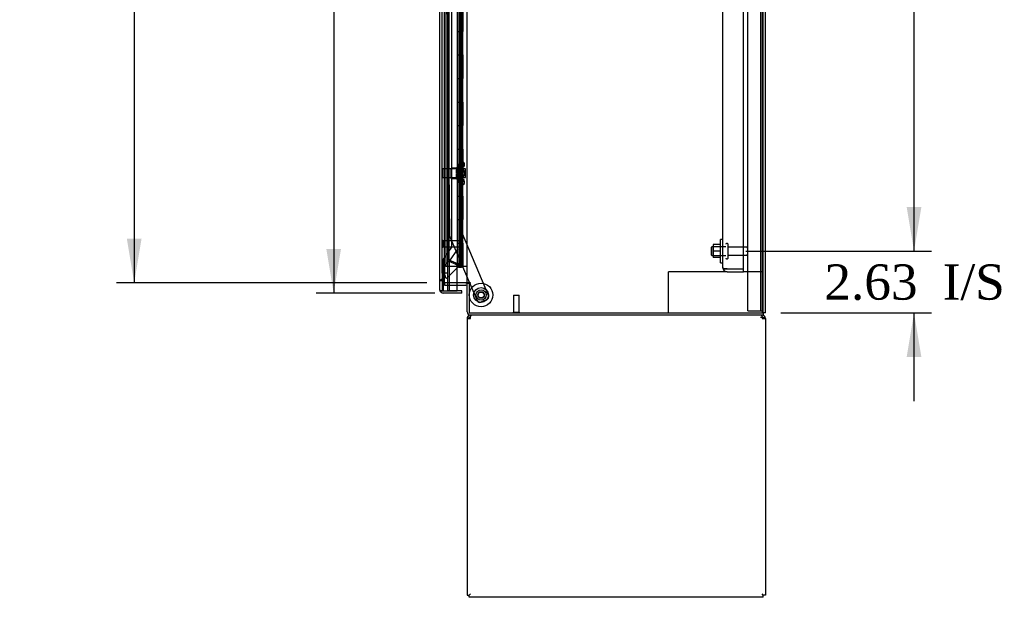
# Model space of a CAD drawing. Header units: inches. Extents: x 1 to 359, y -2 to 239.
# Tile 10 of 23: x 150 to 192, y 66 to 90. Entities that reach past the tile are written whole.
import ezdxf
from ezdxf.enums import TextEntityAlignment as Align
from ezdxf.lldxf.tags import DXFTag

# ---------------------------------------------------------------- set-up
doc = ezdxf.new("R2010")
doc.units = ezdxf.units.IN
doc.header["$MEASUREMENT"] = 0
for name, color, linetype in [('COM43134', 7, 'Continuous'), ('COM50521', 7, 'Continuous'), ('COM50799-4', 7, 'Continuous'), ('COM50800-1', 7, 'Continuous'), ('COM52265-2', 7, 'Continuous'), ('COM54578-68', 7, 'Continuous'), ('COM54928-3', 7, 'Continuous'), ('COM55702-64', 7, 'Continuous'), ('COM56694-4', 7, 'Continuous'), ('COM70839-4', 7, 'Continuous'), ('COM71163-6', 7, 'Continuous'), ('Default', 7, 'Continuous'), ('GSK11033', 7, 'Continuous'), ('NTS166105', 7, 'Continuous'), ('NTS18147', 7, 'Continuous'), ('ROL87452', 7, 'Continuous'), ('RVT17786', 7, 'Continuous'), ('STD21878', 7, 'Continuous'), ('STD26094', 7, 'Continuous'), ('STD26265', 7, 'Continuous'), ('WAF25059', 7, 'Continuous'), ('WAF25376', 7, 'Continuous'), ('WAM30038', 7, 'Continuous')]:
    doc.layers.add(name, color=color, linetype=linetype)
doc.styles.add('SEACAD_Times_New_Roman', font='times.ttf')
tags = doc.linetypes.add('HIDDEN2', pattern=[0.1875, 0.125, -0.0625]).pattern_tags.tags
tags[6:7] = [DXFTag(74, 4), DXFTag(75, 0), DXFTag(340, '0'), DXFTag(46, 0.0), DXFTag(50, 0.0), DXFTag(44, 0.0), DXFTag(45, 0.0)]
tags[4:5] = [DXFTag(74, 4), DXFTag(75, 0), DXFTag(340, '0'), DXFTag(46, 0.0), DXFTag(50, 0.0), DXFTag(44, 0.0), DXFTag(45, 0.0)]
doc.dimstyles.new('HAMMOND_(STH_-_300x200)', dxfattribs={"dimtxt": 1.5, "dimasz": 1.875, "dimexe": 0.75, "dimexo": 0.75, "dimgap": 0.375, "dimtad": 0, "dimtih": 1, "dimtoh": 1, "dimzin": 0, "dimdsep": 46, "dimtxsty": 'SEACAD_Times_New_Roman', "dimblk1": '_SE_FILLED', "dimblk2": '_SE_FILLED', "dimsah": 1, "dimcen": 0.75, "dimadec": 0, "dimazin": 0, "dimtfac": 0.8, "dimtofl": 0, "dimtmove": 0, "dimatfit": 3, "dimfxl": 1, "dimtolj": 1, "dimtzin": 0, "dimarcsym": 0})

# ---------------------------------------------------------------- blocks, each defined once
blk = doc.blocks.new('SE2')
at = {"layer": 'COM43134', "color": 7, "linetype": 'HIDDEN2'}
for p, q in [((180.313, 79.964), (180.313, 147.594)), ((181.188, 79.904), (181.188, 147.654)), ((180.313, 79.964), (180.313, 79.963)), ((180.313, 79.964), (180.313, 79.964)), ((180.416, 79.904), (180.349, 79.855)), ((180.498, 79.904), (180.349, 79.904)), ((180.416, 79.904), (180.498, 79.904)), ((180.498, 79.904), (180.498, 79.904)), ((180.498, 79.904), (181.188, 79.904)), ((180.498, 79.904), (181.188, 79.904)), ((180.498, 79.779), (181.188, 79.779)), ((181.188, 79.779), (181.188, 79.904))]:
    blk.add_line(p, q, dxfattribs=at)
for start, end in [(180, 180.0589), (180.1208, 216.194), (216.194, 270)]:
    blk.add_arc((180.498, 79.964), 0.185, start, end, dxfattribs=at)
blk.add_open_spline([(180.349, 79.904), (180.337, 79.914), (180.328, 79.924), (180.319, 79.939), (180.317, 79.944), (180.314, 79.954), (180.313, 79.959), (180.313, 79.964)], degree=3, knots=[0, 0, 0, 0, 0.5, 0.5, 0.75, 0.75, 1, 1, 1, 1], dxfattribs=at)
at = {"layer": 'COM50521', "color": 7, "linetype": 'HIDDEN2'}
for p, q in [((178.143, 79.779), (178, 79.779)), ((178, 78.029), (178, 79.779)), ((180.498, 79.779), (178.143, 79.779)), ((182, 79.779), (181.188, 79.779))]:
    blk.add_line(p, q, dxfattribs=at)
at = {"layer": 'COM50799-4', "color": 7, "linetype": 'HIDDEN2'}
for p, q in [((169.122, 147.873), (169.122, 81.091)), ((168.682, 80.267), (168.682, 147.726)), ((169.122, 80.841), (169.122, 80.12)), ((168.498, 80.059), (168.665, 80.226)), ((168.498, 79.639), (168.498, 80.059)), ((169.08, 80.019), (168.558, 79.497)), ((168.665, 80.226), (168.962, 80.103)), ((168.979, 80.144), (168.682, 80.267)), ((169.013, 80.12), (168.979, 80.12)), ((168.979, 80.12), (168.979, 80.099)), ((169.003, 80.096), (169.05, 80.048)), ((169.013, 80.12), (169.08, 80.12)), ((169.05, 80.048), (169.08, 80.019)), ((169.122, 80.12), (169.08, 80.12)), ((168.42, 79.513), (168.481, 79.574)), ((168.481, 79.574), (168.529, 79.526)), ((168.372, 79.388), (168.277, 79.388)), ((168.392, 79.485), (168.436, 79.529)), ((168.4, 79.493), (168.42, 79.513)), ((168.558, 79.497), (168.529, 79.526))]:
    blk.add_line(p, q, dxfattribs=at)
for centre, radius, start, end in [((169.745, 81.269), 1.404, 236.1344, 240.3737), ((169.028, 80.362), 0.267, 255.6076, 264.5089), ((168.708, 78.766), 1.404, 74.6263, 78.8656), ((168.843, 79.914), 0.267, 50.4911, 59.3924), ((168.979, 80.12), 0.048, 315, 0), ((168.979, 80.12), 0.143, 315, 0), ((168.042, 79.722), 0.463, 341.4194, 349.6856), ((167.725, 79.366), 0.819, 11.3041, 19.4462)]:
    blk.add_arc(centre, radius, start, end, dxfattribs=at)
at = {"layer": 'COM50799-4', "color": 7, "linetype": 'Continuous'}
for start, end in [(180, 201.6197), (203.9858, 217.5036)]:
    blk.add_arc((168.42, 79.014), 0.143, start, end, dxfattribs=at)
at = {"layer": 'COM50799-4', "color": 7, "linetype": 'HIDDEN2'}
for points, knots in [([(168.277, 79.388), (168.277, 79.397), (168.28, 79.406), (168.292, 79.423), (168.301, 79.432), (168.323, 79.449), (168.337, 79.458), (168.367, 79.476), (168.383, 79.484), (168.4, 79.493)], [0, 0, 0, 0, 0.25, 0.25, 0.5, 0.5, 0.75, 0.75, 1, 1, 1, 1]), ([(168.372, 79.388), (168.372, 79.4), (168.374, 79.412), (168.379, 79.429), (168.381, 79.435), (168.386, 79.447), (168.389, 79.452), (168.398, 79.47), (168.406, 79.482), (168.417, 79.499), (168.421, 79.505), (168.429, 79.517), (168.432, 79.523), (168.436, 79.529)], [0, 0, 0, 0, 0.25, 0.25, 0.375, 0.375, 0.5, 0.5, 0.75, 0.75, 0.875, 0.875, 1, 1, 1, 1])]:
    blk.add_open_spline(points, degree=3, knots=knots, dxfattribs=at)
at = {"layer": 'COM50800-1', "color": 7, "linetype": 'HIDDEN2'}
blk.add_line((182, 78.029), (182, 149.964), dxfattribs=at)
at = {"layer": 'COM50800-1', "color": 7, "linetype": 'Continuous'}
for q in [(182.125, 149.964), (182.03, 78.029)]:
    blk.add_line((182.125, 78.029), q, dxfattribs=at)
at = {"layer": 'COM52265-2', "color": 7, "linetype": 'Continuous'}
for p, q in [((182.03, 78.029), (182.03, 149.964)), ((169.437, 79.309), (169.437, 148.684)), ((169.389, 79.309), (169.022, 79.309)), ((169.389, 79.309), (169.437, 79.309)), ((169.58, 79.309), (169.437, 79.309)), ((169.532, 79.279), (169.532, 78.029)), ((169.58, 79.279), (169.532, 79.279)), ((169.58, 79.279), (169.58, 79.309)), ((169.532, 78.029), (182.03, 78.029))]:
    blk.add_line(p, q, dxfattribs=at)
at = {"layer": 'COM52265-2', "color": 7, "linetype": 'HIDDEN2'}
for p, q in [((168.47, 79.309), (168.47, 148.684)), ((169.022, 79.309), (168.47, 79.309))]:
    blk.add_line(p, q, dxfattribs=at)
at = {"layer": 'COM54578-68', "color": 7, "linetype": 'HIDDEN2'}
for p, q in [((168.534, 147.996), (168.534, 79.996)), ((169.089, 147.996), (169.089, 79.996)), ((169.189, 79.996), (169.189, 147.996)), ((169.128, 89.996), (169.128, 90.996)), ((169.251, 90.996), (169.251, 89.996)), ((169.256, 89.996), (169.256, 90.996)), ((169.139, 88.996), (169.139, 89.996)), ((169.18, 88.996), (169.18, 89.996)), ((169.225, 89.996), (169.256, 89.996)), ((169.256, 88.996), (169.256, 89.996)), ((169.128, 87.996), (169.128, 88.996)), ((169.225, 88.996), (169.256, 88.996)), ((169.251, 88.996), (169.251, 87.996)), ((169.256, 87.996), (169.256, 88.996)), ((169.139, 86.996), (169.139, 87.996)), ((169.18, 86.996), (169.18, 87.996)), ((169.225, 87.996), (169.256, 87.996)), ((169.256, 86.996), (169.256, 87.996)), ((169.128, 85.996), (169.128, 86.996)), ((169.225, 86.996), (169.256, 86.996)), ((169.251, 86.996), (169.251, 85.996)), ((169.256, 85.996), (169.256, 86.996)), ((169.139, 84.996), (169.139, 85.996)), ((169.18, 84.996), (169.18, 85.996)), ((169.225, 85.996), (169.256, 85.996)), ((169.256, 84.996), (169.256, 85.996)), ((169.128, 83.996), (169.128, 84.996)), ((169.225, 84.996), (169.256, 84.996)), ((169.251, 84.996), (169.251, 83.996)), ((169.256, 83.996), (169.256, 84.996)), ((169.139, 82.996), (169.139, 83.996)), ((169.18, 82.996), (169.18, 83.996)), ((169.225, 83.996), (169.256, 83.996)), ((169.256, 82.996), (169.256, 83.996)), ((169.128, 81.996), (169.128, 82.996)), ((169.225, 82.996), (169.256, 82.996)), ((169.251, 82.996), (169.251, 81.996)), ((169.256, 81.996), (169.256, 82.996)), ((169.139, 80.996), (169.139, 81.996)), ((169.18, 80.996), (169.18, 81.996)), ((169.225, 81.996), (169.256, 81.996)), ((169.256, 80.996), (169.256, 81.996)), ((169.128, 79.996), (169.128, 80.996)), ((169.225, 80.996), (169.256, 80.996)), ((169.251, 80.996), (169.251, 79.996)), ((169.256, 79.996), (169.256, 80.996)), ((169.022, 79.996), (168.534, 79.996))]:
    blk.add_line(p, q, dxfattribs=at)
at = {"layer": 'COM54578-68', "color": 7, "linetype": 'Continuous'}
for p, q in [((169.022, 90.996), (169.022, 89.996)), ((169.225, 90.996), (169.225, 89.996)), ((169.022, 89.996), (169.022, 88.996)), ((169.022, 89.996), (169.225, 89.996)), ((169.022, 89.996), (169.225, 89.996)), ((169.225, 89.996), (169.225, 88.996)), ((169.022, 88.996), (169.225, 88.996)), ((169.022, 88.996), (169.225, 88.996)), ((169.022, 88.996), (169.022, 87.996)), ((169.225, 88.996), (169.225, 87.996)), ((169.022, 87.996), (169.022, 86.996)), ((169.022, 87.996), (169.225, 87.996)), ((169.022, 87.996), (169.225, 87.996)), ((169.225, 87.996), (169.225, 86.996)), ((169.022, 86.996), (169.225, 86.996)), ((169.022, 86.996), (169.225, 86.996)), ((169.022, 86.996), (169.022, 85.996)), ((169.225, 86.996), (169.225, 85.996)), ((169.022, 85.996), (169.022, 84.996)), ((169.022, 85.996), (169.225, 85.996)), ((169.022, 85.996), (169.225, 85.996)), ((169.225, 85.996), (169.225, 84.996)), ((169.022, 84.996), (169.225, 84.996)), ((169.022, 84.996), (169.225, 84.996)), ((169.022, 84.996), (169.022, 83.996)), ((169.225, 84.996), (169.225, 83.996)), ((169.022, 83.996), (169.022, 82.996)), ((169.022, 83.996), (169.225, 83.996)), ((169.022, 83.996), (169.225, 83.996)), ((169.225, 83.996), (169.225, 82.996)), ((169.022, 82.996), (169.225, 82.996)), ((169.022, 82.996), (169.225, 82.996)), ((169.022, 82.996), (169.022, 81.996)), ((169.225, 82.996), (169.225, 81.996)), ((169.022, 81.996), (169.022, 80.996)), ((169.022, 81.996), (169.225, 81.996)), ((169.022, 81.996), (169.225, 81.996)), ((169.225, 81.996), (169.225, 80.996)), ((169.022, 80.996), (169.225, 80.996)), ((169.022, 80.996), (169.225, 80.996)), ((169.022, 80.996), (169.022, 79.996)), ((169.225, 80.996), (169.225, 79.996)), ((169.225, 79.996), (169.022, 79.996)), ((169.076, 79.961), (169.076, 79.987)), ((169.076, 79.987), (169.126, 79.987)), ((169.089, 79.996), (169.089, 79.987)), ((169.151, 79.987), (169.126, 79.987)), ((169.151, 79.987), (169.201, 79.987)), ((169.189, 79.987), (169.189, 79.996)), ((169.201, 79.987), (169.201, 79.961)), ((169.437, 79.996), (169.225, 79.996)), ((169.126, 79.961), (169.076, 79.961)), ((169.151, 79.961), (169.126, 79.961)), ((169.201, 79.961), (169.151, 79.961))]:
    blk.add_line(p, q, dxfattribs=at)
at = {"layer": 'COM54928-3', "color": 7, "linetype": 'Continuous'}
for p, q in [((169.58, 77.878), (169.58, 77.934)), ((181.982, 77.878), (181.982, 77.934)), ((169.437, 77.791), (169.437, 66.029)), ((169.437, 77.791), (169.58, 77.791)), ((169.542, 77.82), (169.467, 77.878)), ((169.58, 77.791), (169.58, 77.878)), ((181.982, 77.878), (181.982, 77.791)), ((181.982, 77.791), (182.125, 77.791)), ((182.02, 77.82), (182.095, 77.878)), ((182.125, 77.791), (182.125, 66.029)), ((169.437, 66.029), (169.532, 66.029)), ((169.532, 66.029), (169.58, 66.077)), ((169.532, 66.029), (169.58, 66.077)), ((169.532, 65.934), (169.532, 66.029)), ((182.03, 65.934), (169.532, 65.934)), ((182.03, 66.029), (181.982, 66.077)), ((182.03, 66.029), (181.982, 66.077)), ((182.125, 66.029), (182.03, 66.029)), ((182.03, 65.934), (182.03, 66.029))]:
    blk.add_line(p, q, dxfattribs=at)
for centre, radius, start, end in [((169.58, 77.791), 0.143, 90, 142.4161), ((181.982, 77.791), 0.143, 37.5839, 90), ((169.58, 77.791), 0.143, 142.4162, 180), ((169.58, 77.791), 0.048, 142.4162, 180), ((169.58, 77.791), 0.048, 90, 142.4162), ((169.58, 77.791), 0.048, 90, 142.4162), ((181.982, 77.791), 0.048, 37.5838, 90), ((181.982, 77.791), 0.048, 0, 37.5838), ((181.982, 77.791), 0.143, 0, 37.5838)]:
    blk.add_arc(centre, radius, start, end, dxfattribs=at)
at = {"layer": 'COM54928-3', "color": 7, "linetype": 'HIDDEN2'}
blk.add_arc((181.92, 77.728), 0.11, 56.0643, 87.8453, dxfattribs=at)
at = {"layer": 'COM54928-3', "color": 7, "linetype": 'Continuous'}
for points in [[(169.637, 77.934), (169.628, 77.934), (169.618, 77.929), (169.599, 77.909), (169.589, 77.895), (169.58, 77.878)], [(181.982, 77.878), (181.972, 77.895), (181.963, 77.909), (181.944, 77.929), (181.934, 77.934), (181.924, 77.934)]]:
    blk.add_open_spline(points, degree=3, knots=[0, 0, 0, 0, 0.5, 0.5, 1, 1, 1, 1], dxfattribs=at)
at = {"layer": 'COM55702-64', "color": 7, "linetype": 'HIDDEN2'}
for p, q in [((181.375, 78.111), (181.375, 149.861)), ((181.928, 78.111), (181.928, 149.861)), ((181.375, 78.111), (181.562, 78.111)), ((181.562, 78.111), (181.812, 78.111)), ((181.812, 78.111), (181.928, 78.111)), ((181.928, 78.111), (182, 78.111))]:
    blk.add_line(p, q, dxfattribs=at)
at = {"layer": 'COM56694-4', "color": 7, "linetype": 'Continuous'}
for p, q in [((168.277, 79.014), (168.277, 148.978)), ((169.022, 78.966), (169.022, 79.996)), ((168.277, 79.014), (168.277, 79.014)), ((168.277, 79.014), (168.277, 79.014)), ((168.42, 78.966), (168.306, 78.966)), ((168.357, 78.966), (168.306, 78.927)), ((168.357, 78.966), (168.42, 78.966)), ((168.42, 78.966), (169.022, 78.966)), ((168.42, 78.966), (168.42, 78.966)), ((169.214, 78.871), (168.42, 78.871)), ((169.214, 78.966), (168.622, 78.966)), ((169.214, 78.871), (169.214, 78.966))]:
    blk.add_line(p, q, dxfattribs=at)
for start, end in [(180, 180.0762), (180.1561, 217.5036), (217.5036, 270)]:
    blk.add_arc((168.42, 79.014), 0.143, start, end, dxfattribs=at)
blk.add_open_spline([(168.306, 78.966), (168.297, 78.974), (168.29, 78.982), (168.282, 78.994), (168.28, 78.998), (168.278, 79.006), (168.277, 79.01), (168.277, 79.014)], degree=3, knots=[0, 0, 0, 0, 0.5, 0.5, 0.75, 0.75, 1, 1, 1, 1], dxfattribs=at)
at = {"layer": 'COM70839-4', "color": 7, "linetype": 'HIDDEN2'}
for p, q in [((168.913, 113.246), (169.225, 81.402)), ((168.396, 111.866), (168.695, 81.316)), ((168.705, 81.268), (169.539, 79.309)), ((169.225, 81.402), (170.352, 78.757)), ((169.552, 79.279), (169.863, 78.549)), ((170.286, 78.593), (170.027, 78.483))]:
    blk.add_line(p, q, dxfattribs=at)
at = {"layer": 'COM70839-4', "color": 7, "linetype": 'Continuous'}
blk.add_line((169.539, 79.309), (169.552, 79.279), dxfattribs=at)
at = {"layer": 'COM70839-4', "color": 7, "linetype": 'HIDDEN2'}
blk.add_circle((170.032, 78.79), 0.129, dxfattribs=at)
for centre, start, end in [((168.82, 81.317), 180.5607, 203.0727), ((170.237, 78.708), 293.0727, 23.0727), ((169.978, 78.598), 203.0727, 293.0727)]:
    blk.add_arc(centre, 0.125, start, end, dxfattribs=at)
at = {"layer": 'COM71163-6', "color": 7, "linetype": 'HIDDEN2'}
for p, q in [((168.47, 79.309), (168.47, 79.214)), ((168.47, 79.214), (169.022, 79.214))]:
    blk.add_line(p, q, dxfattribs=at)
at = {"layer": 'COM71163-6', "color": 7, "linetype": 'Continuous'}
for p, q in [((169.022, 79.214), (169.389, 79.214)), ((169.437, 78.077), (169.437, 79.279)), ((169.532, 79.279), (169.437, 79.279)), ((182.03, 77.934), (169.58, 77.934)), ((182.03, 78.029), (182.03, 77.934))]:
    blk.add_line(p, q, dxfattribs=at)
for centre, radius, start, end in [((169.389, 79.166), 0.143, 52.2051, 90), ((169.389, 79.166), 0.048, 0, 90), ((169.58, 78.077), 0.143, 180, 270)]:
    blk.add_arc(centre, radius, start, end, dxfattribs=at)
at = {"layer": 'COM71163-6', "color": 7, "linetype": 'HIDDEN2'}
blk.add_arc((169.58, 78.077), 0.048, 180, 270, dxfattribs=at)
at = {"layer": 'GSK11033', "color": 7, "linetype": 'HIDDEN2'}
for p, q in [((168.372, 79.716), (168.372, 148.276)), ((168.622, 79.716), (168.622, 148.276)), ((168.777, 147.163), (168.777, 80.821)), ((168.777, 80.821), (168.421, 80.313)), ((169.027, 80.742), (168.671, 80.234)), ((168.421, 80.313), (168.421, 78.966)), ((168.671, 80.234), (168.671, 78.966)), ((168.622, 79.716), (168.372, 79.716)), ((168.372, 79.716), (168.372, 78.966)), ((168.622, 79.716), (168.372, 79.716)), ((168.622, 78.966), (168.622, 79.716))]:
    blk.add_line(p, q, dxfattribs=at)
at = {"layer": 'GSK11033', "color": 7, "linetype": 'Continuous'}
for p, q in [((168.372, 78.966), (168.372, 78.966)), ((168.372, 78.966), (168.622, 78.966)), ((168.622, 78.966), (168.622, 78.966)), ((168.671, 78.966), (168.671, 78.966))]:
    blk.add_line(p, q, dxfattribs=at)
at = {"layer": 'NTS166105', "color": 7, "linetype": 'HIDDEN2'}
for p, q in [((179.897, 80.93), (179.897, 80.652)), ((180.217, 80.93), (179.897, 80.93)), ((179.897, 80.652), (179.897, 80.38)), ((180.217, 80.652), (179.897, 80.652)), ((180.217, 80.38), (179.897, 80.38))]:
    blk.add_line(p, q, dxfattribs=at)
at = {"layer": 'NTS18147', "color": 7, "linetype": 'HIDDEN2'}
for p, q in [((168.762, 83.746), (168.762, 84.186)), ((169.2, 84.186), (168.762, 84.186)), ((169.2, 84.462), (169.2, 84.466)), ((169.263, 84.466), (169.2, 84.466)), ((169.2, 84.462), (169.2, 84.273)), ((169.2, 84.462), (169.263, 84.462)), ((169.2, 84.273), (169.2, 84.155)), ((169.263, 84.273), (169.2, 84.273)), ((169.263, 84.462), (169.263, 84.466)), ((169.263, 84.155), (169.263, 84.273)), ((169.325, 84.313), (169.325, 84.367)), ((169.2, 84.155), (169.2, 83.778)), ((169.2, 84.155), (169.263, 84.155)), ((169.2, 83.778), (169.2, 83.66)), ((169.263, 83.778), (169.2, 83.778)), ((169.263, 83.66), (169.263, 83.778)), ((168.762, 83.746), (169.2, 83.746)), ((169.2, 83.66), (169.2, 83.471)), ((169.2, 83.66), (169.263, 83.66)), ((169.2, 83.471), (169.2, 83.466)), ((169.263, 83.471), (169.2, 83.471)), ((169.2, 83.466), (169.263, 83.466)), ((169.263, 83.471), (169.263, 83.466)), ((169.325, 83.565), (169.325, 83.62))]:
    blk.add_line(p, q, dxfattribs=at)
blk.add_arc((169.006, 83.966), 0.318, 323.6338, 36.3662, dxfattribs=at)
for centre, start_param, end_param in [((169.006, 84.367), 2.506883, 3.776302), ((169.006, 84.313), 2.506883, 3.141593), ((169.006, 83.62), 3.141593, 3.776302), ((169.006, 83.565), 2.506883, 3.776302)]:
    blk.add_ellipse(centre, major_axis=(-0.318, 0), ratio=0.5, start_param=start_param, end_param=end_param, dxfattribs=at)
at = {"layer": 'ROL87452', "color": 7, "linetype": 'HIDDEN2'}
blk.add_circle((170.032, 78.79), 0.5, dxfattribs=at)
at = {"layer": 'RVT17786', "color": 7, "linetype": 'HIDDEN2'}
for radius in [0.217, 0.125]:
    blk.add_circle((170.032, 78.79), radius, dxfattribs=at)
at = {"layer": 'STD21878', "color": 7, "linetype": 'HIDDEN2'}
for p, q in [((168.403, 81.107), (168.372, 81.107)), ((168.372, 80.826), (168.403, 80.826)), ((168.403, 81.107), (168.403, 80.826)), ((169.122, 81.091), (168.403, 81.091)), ((168.403, 80.841), (169.122, 80.841)), ((169.122, 81.091), (169.122, 80.841)), ((171.407, 78.779), (171.657, 78.779)), ((171.407, 78.779), (171.407, 78.06)), ((171.657, 78.06), (171.657, 78.779)), ((171.391, 78.06), (171.672, 78.06)), ((171.391, 78.06), (171.391, 78.029)), ((171.672, 78.029), (171.672, 78.06))]:
    blk.add_line(p, q, dxfattribs=at)
at = {"layer": 'STD26094', "color": 7, "linetype": 'HIDDEN2'}
for p, q in [((179.85, 80.841), (179.813, 80.804)), ((179.85, 80.466), (179.85, 80.841)), ((180.438, 80.841), (179.85, 80.841)), ((180.508, 80.979), (180.468, 80.979)), ((180.538, 80.359), (180.538, 80.949)), ((179.813, 80.804), (179.813, 80.504)), ((179.813, 80.504), (179.85, 80.466)), ((179.85, 80.466), (180.438, 80.466)), ((181.315, 80.819), (180.538, 80.819)), ((180.538, 80.489), (181.315, 80.489)), ((180.468, 80.329), (180.508, 80.329))]:
    blk.add_line(p, q, dxfattribs=at)
for centre, radius, start, end in [((180.468, 80.949), 0.03, 90, 180), ((180.508, 80.949), 0.03, 0, 90), ((181.315, 80.759), 0.06, 0, 90), ((181.315, 80.549), 0.06, 270, 0), ((180.468, 80.359), 0.03, 180, 270), ((180.508, 80.359), 0.03, 270, 0)]:
    blk.add_arc(centre, radius, start, end, dxfattribs=at)
at = {"layer": 'STD26265', "color": 7, "linetype": 'HIDDEN2'}
for p, q in [((168.407, 84.151), (168.372, 84.116)), ((168.372, 83.816), (168.407, 83.781)), ((168.407, 83.781), (168.407, 84.151)), ((169.372, 84.151), (168.407, 84.151)), ((168.407, 83.781), (169.372, 83.781)), ((169.372, 83.781), (169.372, 84.151))]:
    blk.add_line(p, q, dxfattribs=at)
at = {"layer": 'WAF25059', "color": 7, "linetype": 'HIDDEN2'}
for p, q in [((180.217, 80.154), (180.217, 81.154)), ((180.313, 81.154), (180.217, 81.154)), ((180.217, 80.154), (180.313, 80.154))]:
    blk.add_line(p, q, dxfattribs=at)
at = {"layer": 'WAF25376', "color": 7, "linetype": 'HIDDEN2'}
for radius in [0.315, 0.14]:
    blk.add_circle((170.032, 78.79), radius, dxfattribs=at)
at = {"layer": 'WAM30038', "color": 7, "linetype": 'HIDDEN2'}
for p, q in [((168.987, 84.14), (168.987, 84.195)), ((169.051, 84.341), (169.051, 83.591)), ((169.075, 84.341), (169.051, 84.341)), ((169.075, 84.341), (169.075, 83.591)), ((169.032, 84.168), (168.987, 84.14)), ((168.987, 84.115), (169.032, 84.144)), ((168.987, 84.14), (169.003, 84.127)), ((168.987, 83.984), (168.987, 84.115)), ((169.032, 83.984), (168.987, 83.984)), ((168.987, 83.817), (168.987, 83.949)), ((168.987, 83.949), (169.032, 83.949)), ((169.032, 83.789), (168.987, 83.817)), ((169.003, 83.805), (168.987, 83.793)), ((168.987, 83.738), (168.987, 83.793)), ((168.987, 83.793), (169.032, 83.764)), ((169.003, 84.127), (169.042, 84.152)), ((169.041, 83.781), (169.003, 83.805)), ((169.051, 83.591), (169.075, 83.591))]:
    blk.add_line(p, q, dxfattribs=at)
for centre, radius, start, end in [((168.466, 84.869), 0.85, 311.7058, 313.4493), ((169.033, 83.966), 0.0181, 1.7718, 93.073), ((169.033, 83.967), 0.0182, 267.1609, 357.9942), ((168.463, 83.06), 0.854, 46.5547, 48.2901)]:
    blk.add_arc(centre, radius, start, end, dxfattribs=at)
for points, knots in [([(168.987, 84.195), (169, 84.206), (169.012, 84.217), (169.025, 84.229), (169.027, 84.231), (169.03, 84.233), (169.032, 84.235)], [0, 0, 0, 0, 0.858552, 0.858552, 0.858552, 1, 1, 1, 1]), ([(169.045, 84.173), (169.045, 84.173), (169.044, 84.173), (169.04, 84.173), (169.036, 84.171), (169.032, 84.168)], [0.4389304, 0.4389304, 0.4389304, 0.4389304, 0.5, 0.5, 1, 1, 1, 1]), ([(169.032, 84.144), (169.034, 84.145), (169.036, 84.147), (169.04, 84.15), (169.042, 84.152), (169.046, 84.156), (169.047, 84.159), (169.05, 84.164), (169.051, 84.166), (169.051, 84.168)], [0, 0, 0, 0, 0.25, 0.25, 0.5, 0.5, 0.75, 0.75, 1, 1, 1, 1]), ([(169.051, 83.764), (169.051, 83.766), (169.05, 83.769), (169.047, 83.774), (169.046, 83.776), (169.04, 83.783), (169.036, 83.786), (169.032, 83.789)], [0, 0, 0, 0, 0.25, 0.25, 0.5, 0.5, 1, 1, 1, 1]), ([(169.032, 83.764), (169.034, 83.763), (169.036, 83.762), (169.04, 83.76), (169.042, 83.759), (169.044, 83.759), (169.045, 83.759), (169.045, 83.759)], [0, 0, 0, 0, 0.25, 0.25, 0.5, 0.5, 0.5626015, 0.5626015, 0.5626015, 0.5626015]), ([(169.032, 83.698), (169.03, 83.7), (169.027, 83.702), (169.025, 83.704), (169.012, 83.715), (169, 83.727), (168.987, 83.738)], [0, 0, 0, 0, 0.141448, 0.141448, 0.141448, 1, 1, 1, 1])]:
    blk.add_open_spline(points, degree=3, knots=knots, dxfattribs=at)
blk = doc.blocks.new('DMBLK3054')
at = {"layer": 'Default', "linetype": 'Continuous'}
for points in [[(188.76, 82.529), (188.135, 82.529), (188.447, 80.654)], [(188.76, 76.154), (188.447, 78.029), (188.135, 76.154)]]:
    blk.add_hatch(color=7, dxfattribs=at).paths.add_polyline_path(points)
at = {"layer": 'Default', "color": 7, "linetype": 'Continuous'}
for p, q in [((188.447, 80.654), (188.447, 84.404)), ((181.288, 80.654), (189.197, 80.654)), ((182.78, 78.029), (189.197, 78.029)), ((188.447, 74.279), (188.447, 78.029))]:
    blk.add_line(p, q, dxfattribs=at)
at = {"layer": 'Default', "color": 7, "linetype": 'Continuous', "style": 'SEACAD_Times_New_Roman'}
for s, p in [('2.63', (184.634, 80.091)), ('I/S', (189.665, 80.091))]:
    blk.add_text(s, height=1.5, dxfattribs=at).set_placement(p, align=Align.TOP_LEFT)
blk = doc.blocks.new('_SE_FILLED')
at = {"color": 0}
blk.add_line((0, 0), (-1, 0), dxfattribs=at)
blk.add_solid([(0, 0), (-1, -0.1665), (-1, 0.1665), (0, 0)], dxfattribs=at)
blk = doc.blocks.new('DMBLK3055')
at = {"layer": 'Default', "linetype": 'Continuous'}
for points in [[(188.76, 111.904), (188.447, 113.779), (188.135, 111.904)], [(188.76, 82.529), (188.135, 82.529), (188.447, 80.654)]]:
    blk.add_hatch(color=7, dxfattribs=at).paths.add_polyline_path(points)
at = {"layer": 'Default', "color": 7, "linetype": 'Continuous'}
for p, q in [((181.288, 113.779), (189.197, 113.779)), ((188.447, 98.491), (188.447, 113.779)), ((188.447, 80.654), (188.447, 96.466)), ((181.288, 80.654), (189.197, 80.654))]:
    blk.add_line(p, q, dxfattribs=at)
at = {"layer": 'Default', "color": 7, "linetype": 'Continuous', "style": 'SEACAD_Times_New_Roman'}
blk.add_text('33.13', height=1.5, dxfattribs=at).set_placement((185.888, 97.966), align=Align.TOP_LEFT)
blk = doc.blocks.new('DMBLK3064')
at = {"layer": 'Default', "linetype": 'Continuous'}
for points in [[(163.451, 111.803), (164.076, 111.803), (163.763, 113.678)], [(163.451, 80.746), (163.763, 78.871), (164.076, 80.746)]]:
    blk.add_hatch(color=7, dxfattribs=at).paths.add_polyline_path(points)
at = {"layer": 'Default', "color": 7, "linetype": 'Continuous'}
for p, q in [((167.092, 113.678), (163.013, 113.678)), ((163.763, 113.678), (163.763, 97.55)), ((163.763, 95.525), (163.763, 78.871)), ((168.067, 78.871), (163.013, 78.871))]:
    blk.add_line(p, q, dxfattribs=at)
at = {"layer": 'Default', "color": 7, "linetype": 'Continuous', "style": 'SEACAD_Times_New_Roman'}
blk.add_text('34.81', height=1.5, dxfattribs=at).set_placement((161.204, 97.025), align=Align.TOP_LEFT)
blk = doc.blocks.new('DMBLK3065')
at = {"layer": 'Default', "linetype": 'Continuous'}
for points in [[(154.966, 146.809), (155.591, 146.809), (155.278, 148.684)], [(154.966, 81.184), (155.278, 79.309), (155.591, 81.184)]]:
    blk.add_hatch(color=7, dxfattribs=at).paths.add_polyline_path(points)
at = {"layer": 'Default', "color": 7, "linetype": 'Continuous'}
for p, q in [((168.179, 148.684), (154.528, 148.684)), ((155.278, 148.684), (155.278, 115.271)), ((155.278, 108.221), (155.278, 79.309)), ((167.72, 79.309), (154.528, 79.309))]:
    blk.add_line(p, q, dxfattribs=at)
at = {"layer": 'Default', "color": 7, "linetype": 'Continuous', "style": 'SEACAD_Times_New_Roman'}
for s, p in [('69.38', (152.719, 114.746)), ('DOOR ', (151.848, 112.496)), ('OPENING', (150.409, 110.246))]:
    blk.add_text(s, height=1.5, dxfattribs=at).set_placement(p, align=Align.TOP_LEFT)

msp = doc.modelspace()

# ---------------------------------------------------------------- block references
at = {"layer": 'Default'}
msp.add_blockref('SE2', (0, 0), dxfattribs=at)

# ---------------------------------------------------------------- dimensions: what is measured, and where the dimension line sits
at = {"layer": 'Default', "color": 7, "linetype": 'Continuous'}
for base, p1, p2, text, picture, middle, dimtype in [((155.278433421, 79.308798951), (168.929364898, 148.683798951), (169.388864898, 79.308798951), '\\A1;<>\\PDOOR \\XOPENING', 'DMBLK3065', (155.278433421, 113.99629865), 160), ((163.763, 78.871), (167.842, 113.678), (168.817, 78.871), '\\A1;<>', 'DMBLK3064', (163.763, 96.275), 160), ((188.447243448, 80.653798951), (180.537864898, 80.653798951), (180.537864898, 113.778798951), '\\A1;<>', 'DMBLK3055', (188.447243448, 97.216298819), 161), ((188.447243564, 80.653798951), (182.029864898, 78.028798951), (180.537864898, 80.653798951), '\\A1;<> I/S', 'DMBLK3054', (188.447243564, 79.341298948), 160)]:
    dim = msp.add_linear_dim(base=base, p1=p1, p2=p2, angle=90, text=text, dimstyle='HAMMOND_(STH_-_300x200)', dxfattribs=at)
    dim.commit()
    dim.dimension.update_dxf_attribs({"geometry": picture, "text_midpoint": middle, "dimtype": dimtype})

doc.saveas('drawing.dxf')
